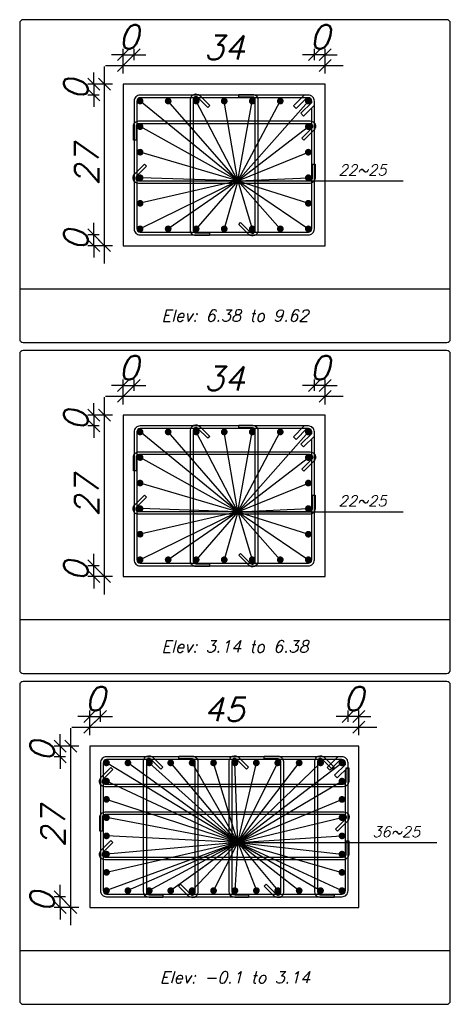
# Model space of a CAD drawing. Header units: inches. Extents: x 826 to 1034, y 702 to 834.
# Tile 13 of 93: x 919.25 to 922.86, y 715.86 to 724.12. Entities that reach past the tile are written whole.
import ezdxf
from ezdxf.enums import TextEntityAlignment as Align

# ---------------------------------------------------------------- set-up
doc = ezdxf.new("R2010")
doc.units = ezdxf.units.IN
doc.header["$MEASUREMENT"] = 0
doc.layers.add('SAZE_DRAWINGS', color=7, linetype='Continuous')
doc.styles.add('SAZE_STYLE', font='romansp.shx', dxfattribs={"oblique": 15})
doc.styles.add('SAZE_STYLE1', font='romant.shx', dxfattribs={"oblique": 15})
doc.dimstyles.new('SAZE_DIM_STYLE', dxfattribs={"dimtxt": 0.2, "dimasz": 0.2, "dimexe": 0.1, "dimexo": 0.05, "dimgap": 0.05, "dimtad": 0, "dimzin": 0, "dimdsep": 46, "dimtxsty": 'SAZE_STYLE', "dimcen": 0.09, "dimclrd": 2, "dimclre": 2, "dimclrt": 3, "dimadec": 0, "dimazin": 0, "dimtfac": 1, "dimtdec": 4, "dimtix": 1, "dimtmove": 1, "dimatfit": 3, "dimfxl": 1, "dimtolj": 1, "dimtzin": 0, "dimarcsym": 0})

# ---------------------------------------------------------------- blocks, each defined once
blk = doc.blocks.new('_Oblique')
at = {"color": 0, "linetype": 'ByBlock', "lineweight": -2}
blk.add_line((-0.5, -0.5), (0.5, 0.5), dxfattribs=at)
blk = doc.blocks.new('*D3659')
at = {"layer": 'Defpoints', "color": 0, "transparency": 16777216}
for p in [(919.9252, 718.2724), (919.8349, 718.2272), (919.9252, 718.2272)]:
    blk.add_point(p, dxfattribs=at)
at = {"layer": 'SAZE_DRAWINGS', "color": 2, "lineweight": -2, "transparency": 16777216}
for p, q in [((919.8349, 718.2724), (919.7349, 718.2724)), ((919.8349, 718.2272), (919.8349, 718.3224)), ((919.8349, 718.2724), (919.9252, 718.2724)), ((919.9252, 718.2272), (919.9252, 718.3224)), ((919.9252, 718.2724), (920.0252, 718.2724))]:
    blk.add_line(p, q, dxfattribs=at)
at = {"layer": 'SAZE_DRAWINGS', "color": 2, "lineweight": -2, "transparency": 16777216, "xscale": 0.1, "yscale": 0.1, "zscale": 0.1}
blk.add_blockref('_Oblique', (919.8349, 718.2724), dxfattribs=at)
at = {"layer": 'SAZE_DRAWINGS', "color": 2, "lineweight": -2, "transparency": 16777216, "xscale": 0.1, "yscale": 0.1, "zscale": 0.1, "rotation": 180}
blk.add_blockref('_Oblique', (919.9252, 718.2724), dxfattribs=at)
at = {"layer": 'SAZE_DRAWINGS', "color": 3, "transparency": 16777216, "insert": (919.8801, 718.4224), "char_height": 0.2, "attachment_point": 5, "style": 'SAZE_STYLE'}
blk.add_mtext('\\A1;0', dxfattribs=at)
blk = doc.blocks.new('*D3660')
at = {"layer": 'Defpoints', "color": 0, "transparency": 16777216}
for p in [(922.0932, 718.1821), (919.8349, 718.1143), (922.0932, 718.1143)]:
    blk.add_point(p, dxfattribs=at)
at = {"layer": 'SAZE_DRAWINGS', "color": 2, "lineweight": -2, "transparency": 16777216}
for p, q in [((919.6849, 718.1821), (922.2432, 718.1821)), ((919.8349, 718.1143), (919.8349, 718.2321)), ((922.0932, 718.1143), (922.0932, 718.2321))]:
    blk.add_line(p, q, dxfattribs=at)
at = {"layer": 'SAZE_DRAWINGS', "color": 2, "lineweight": -2, "transparency": 16777216, "xscale": 0.1, "yscale": 0.1, "zscale": 0.1, "rotation": 180}
blk.add_blockref('_Oblique', (919.8349, 718.1821), dxfattribs=at)
at = {"layer": 'SAZE_DRAWINGS', "color": 2, "lineweight": -2, "transparency": 16777216, "xscale": 0.1, "yscale": 0.1, "zscale": 0.1}
blk.add_blockref('_Oblique', (922.0932, 718.1821), dxfattribs=at)
at = {"layer": 'SAZE_DRAWINGS', "color": 3, "transparency": 16777216, "insert": (920.964, 718.3321), "char_height": 0.2, "attachment_point": 5, "style": 'SAZE_STYLE'}
blk.add_mtext('\\A1;45', dxfattribs=at)
blk = doc.blocks.new('*D3661')
at = {"layer": 'Defpoints', "color": 0, "transparency": 16777216}
for p in [(922.0029, 718.2724), (922.0029, 718.2272), (922.0932, 718.2272)]:
    blk.add_point(p, dxfattribs=at)
at = {"layer": 'SAZE_DRAWINGS', "color": 2, "lineweight": -2, "transparency": 16777216}
for p, q in [((922.0029, 718.2724), (921.9029, 718.2724)), ((922.0029, 718.2272), (922.0029, 718.3224)), ((922.0932, 718.2724), (922.0029, 718.2724)), ((922.0932, 718.2272), (922.0932, 718.3224)), ((922.0932, 718.2724), (922.1932, 718.2724))]:
    blk.add_line(p, q, dxfattribs=at)
at = {"layer": 'SAZE_DRAWINGS', "color": 2, "lineweight": -2, "transparency": 16777216, "xscale": 0.1, "yscale": 0.1, "zscale": 0.1}
blk.add_blockref('_Oblique', (922.0029, 718.2724), dxfattribs=at)
at = {"layer": 'SAZE_DRAWINGS', "color": 2, "lineweight": -2, "transparency": 16777216, "xscale": 0.1, "yscale": 0.1, "zscale": 0.1, "rotation": 180}
blk.add_blockref('_Oblique', (922.0932, 718.2724), dxfattribs=at)
at = {"layer": 'SAZE_DRAWINGS', "color": 3, "transparency": 16777216, "insert": (922.048, 718.4224), "char_height": 0.2, "attachment_point": 5, "style": 'SAZE_STYLE'}
blk.add_mtext('\\A1;0', dxfattribs=at)
blk = doc.blocks.new('*D3662')
at = {"layer": 'Defpoints', "color": 0, "transparency": 16777216}
for p in [(919.5865, 716.7593), (919.6316, 716.7593), (919.6316, 716.669)]:
    blk.add_point(p, dxfattribs=at)
at = {"layer": 'SAZE_DRAWINGS', "color": 2, "lineweight": -2, "transparency": 16777216}
for p, q in [((919.5865, 716.7593), (919.5865, 716.8593)), ((919.6316, 716.7593), (919.5365, 716.7593)), ((919.5865, 716.669), (919.5865, 716.7593)), ((919.6316, 716.669), (919.5365, 716.669)), ((919.5865, 716.669), (919.5865, 716.569))]:
    blk.add_line(p, q, dxfattribs=at)
at = {"layer": 'SAZE_DRAWINGS', "color": 2, "lineweight": -2, "transparency": 16777216, "xscale": 0.1, "yscale": 0.1, "zscale": 0.1}
for p, rotation in [((919.5865, 716.7593), 270), ((919.5865, 716.669), 90)]:
    blk.add_blockref('_Oblique', p, dxfattribs=dict(at, rotation=rotation))
at = {"layer": 'SAZE_DRAWINGS', "color": 3, "transparency": 16777216, "insert": (919.4365, 716.7142), "char_height": 0.2, "attachment_point": 5, "rotation": 90, "style": 'SAZE_STYLE'}
blk.add_mtext('\\A1;0', dxfattribs=at)
blk = doc.blocks.new('*D3663')
at = {"layer": 'Defpoints', "color": 0, "transparency": 16777216}
for p in [(919.6768, 718.024), (919.7446, 718.024), (919.7446, 716.669)]:
    blk.add_point(p, dxfattribs=at)
at = {"layer": 'SAZE_DRAWINGS', "color": 2, "lineweight": -2, "transparency": 16777216}
for p, q in [((919.6768, 716.519), (919.6768, 718.174)), ((919.7446, 718.024), (919.6268, 718.024)), ((919.7446, 716.669), (919.6268, 716.669))]:
    blk.add_line(p, q, dxfattribs=at)
at = {"layer": 'SAZE_DRAWINGS', "color": 2, "lineweight": -2, "transparency": 16777216, "xscale": 0.1, "yscale": 0.1, "zscale": 0.1}
for p, rotation in [((919.6768, 718.024), 90), ((919.6768, 716.669), 270)]:
    blk.add_blockref('_Oblique', p, dxfattribs=dict(at, rotation=rotation))
at = {"layer": 'SAZE_DRAWINGS', "color": 3, "transparency": 16777216, "insert": (919.5268, 717.3465), "char_height": 0.2, "attachment_point": 5, "rotation": 90, "style": 'SAZE_STYLE'}
blk.add_mtext('\\A1;27', dxfattribs=at)
blk = doc.blocks.new('*D3664')
at = {"layer": 'Defpoints', "color": 0, "transparency": 16777216}
for p in [(919.6316, 718.024), (919.5865, 717.9337), (919.6316, 717.9337)]:
    blk.add_point(p, dxfattribs=at)
at = {"layer": 'SAZE_DRAWINGS', "color": 2, "lineweight": -2, "transparency": 16777216}
for p, q in [((919.5865, 718.024), (919.5865, 718.124)), ((919.6316, 718.024), (919.5365, 718.024)), ((919.5865, 718.024), (919.5865, 717.9337)), ((919.6316, 717.9337), (919.5365, 717.9337)), ((919.5865, 717.9337), (919.5865, 717.8337))]:
    blk.add_line(p, q, dxfattribs=at)
at = {"layer": 'SAZE_DRAWINGS', "color": 2, "lineweight": -2, "transparency": 16777216, "xscale": 0.1, "yscale": 0.1, "zscale": 0.1}
for p, rotation in [((919.5865, 718.024), 270), ((919.5865, 717.9337), 90)]:
    blk.add_blockref('_Oblique', p, dxfattribs=dict(at, rotation=rotation))
at = {"layer": 'SAZE_DRAWINGS', "color": 3, "transparency": 16777216, "insert": (919.4365, 717.9788), "char_height": 0.2, "attachment_point": 5, "rotation": 90, "style": 'SAZE_STYLE'}
blk.add_mtext('\\A1;0', dxfattribs=at)
blk = doc.blocks.new('*D3665')
at = {"layer": 'Defpoints', "color": 0, "transparency": 16777216}
for p in [(920.1172, 721.0049), (920.2075, 721.0501), (920.2075, 721.0049)]:
    blk.add_point(p, dxfattribs=at)
at = {"layer": 'SAZE_DRAWINGS', "color": 2, "lineweight": -2, "transparency": 16777216}
for p, q in [((920.1172, 721.0049), (920.1172, 721.1001)), ((920.2075, 721.0049), (920.2075, 721.1001)), ((920.1172, 721.0501), (920.0172, 721.0501)), ((920.1172, 721.0501), (920.2075, 721.0501)), ((920.2075, 721.0501), (920.3075, 721.0501))]:
    blk.add_line(p, q, dxfattribs=at)
at = {"layer": 'SAZE_DRAWINGS', "color": 2, "lineweight": -2, "transparency": 16777216, "xscale": 0.1, "yscale": 0.1, "zscale": 0.1}
blk.add_blockref('_Oblique', (920.1172, 721.0501), dxfattribs=at)
at = {"layer": 'SAZE_DRAWINGS', "color": 2, "lineweight": -2, "transparency": 16777216, "xscale": 0.1, "yscale": 0.1, "zscale": 0.1, "rotation": 180}
blk.add_blockref('_Oblique', (920.2075, 721.0501), dxfattribs=at)
at = {"layer": 'SAZE_DRAWINGS', "color": 3, "transparency": 16777216, "insert": (920.1623, 721.2001), "char_height": 0.2, "attachment_point": 5, "style": 'SAZE_STYLE'}
blk.add_mtext('\\A1;0', dxfattribs=at)
blk = doc.blocks.new('*D3666')
at = {"layer": 'Defpoints', "color": 0, "transparency": 16777216}
for p in [(921.8109, 720.9598), (920.1172, 720.892), (921.8109, 720.892)]:
    blk.add_point(p, dxfattribs=at)
at = {"layer": 'SAZE_DRAWINGS', "color": 2, "lineweight": -2, "transparency": 16777216}
for p, q in [((920.1172, 720.892), (920.1172, 721.0098)), ((921.8109, 720.892), (921.8109, 721.0098)), ((919.9672, 720.9598), (921.9609, 720.9598))]:
    blk.add_line(p, q, dxfattribs=at)
at = {"layer": 'SAZE_DRAWINGS', "color": 2, "lineweight": -2, "transparency": 16777216, "xscale": 0.1, "yscale": 0.1, "zscale": 0.1, "rotation": 180}
blk.add_blockref('_Oblique', (920.1172, 720.9598), dxfattribs=at)
at = {"layer": 'SAZE_DRAWINGS', "color": 2, "lineweight": -2, "transparency": 16777216, "xscale": 0.1, "yscale": 0.1, "zscale": 0.1}
blk.add_blockref('_Oblique', (921.8109, 720.9598), dxfattribs=at)
at = {"layer": 'SAZE_DRAWINGS', "color": 3, "transparency": 16777216, "insert": (920.964, 721.1098), "char_height": 0.2, "attachment_point": 5, "style": 'SAZE_STYLE'}
blk.add_mtext('\\A1;34', dxfattribs=at)
blk = doc.blocks.new('*D3667')
at = {"layer": 'Defpoints', "color": 0, "transparency": 16777216}
for p in [(921.7206, 721.0501), (921.7206, 721.0049), (921.8109, 721.0049)]:
    blk.add_point(p, dxfattribs=at)
at = {"layer": 'SAZE_DRAWINGS', "color": 2, "lineweight": -2, "transparency": 16777216}
for p, q in [((921.7206, 721.0049), (921.7206, 721.1001)), ((921.8109, 721.0049), (921.8109, 721.1001)), ((921.7206, 721.0501), (921.6206, 721.0501)), ((921.8109, 721.0501), (921.7206, 721.0501)), ((921.8109, 721.0501), (921.9109, 721.0501))]:
    blk.add_line(p, q, dxfattribs=at)
at = {"layer": 'SAZE_DRAWINGS', "color": 2, "lineweight": -2, "transparency": 16777216, "xscale": 0.1, "yscale": 0.1, "zscale": 0.1}
blk.add_blockref('_Oblique', (921.7206, 721.0501), dxfattribs=at)
at = {"layer": 'SAZE_DRAWINGS', "color": 2, "lineweight": -2, "transparency": 16777216, "xscale": 0.1, "yscale": 0.1, "zscale": 0.1, "rotation": 180}
blk.add_blockref('_Oblique', (921.8109, 721.0501), dxfattribs=at)
at = {"layer": 'SAZE_DRAWINGS', "color": 3, "transparency": 16777216, "insert": (921.7657, 721.2001), "char_height": 0.2, "attachment_point": 5, "style": 'SAZE_STYLE'}
blk.add_mtext('\\A1;0', dxfattribs=at)
blk = doc.blocks.new('*D3668')
at = {"layer": 'Defpoints', "color": 0, "transparency": 16777216}
for p in [(919.8688, 719.5371), (919.9139, 719.5371), (919.9139, 719.4467)]:
    blk.add_point(p, dxfattribs=at)
at = {"layer": 'SAZE_DRAWINGS', "color": 2, "lineweight": -2, "transparency": 16777216}
for p, q in [((919.8688, 719.5371), (919.8688, 719.6371)), ((919.9139, 719.5371), (919.8188, 719.5371)), ((919.8688, 719.4467), (919.8688, 719.5371)), ((919.9139, 719.4467), (919.8188, 719.4467)), ((919.8688, 719.4467), (919.8688, 719.3467))]:
    blk.add_line(p, q, dxfattribs=at)
at = {"layer": 'SAZE_DRAWINGS', "color": 2, "lineweight": -2, "transparency": 16777216, "xscale": 0.1, "yscale": 0.1, "zscale": 0.1}
for p, rotation in [((919.8688, 719.5371), 270), ((919.8688, 719.4467), 90)]:
    blk.add_blockref('_Oblique', p, dxfattribs=dict(at, rotation=rotation))
at = {"layer": 'SAZE_DRAWINGS', "color": 3, "transparency": 16777216, "insert": (919.7188, 719.4919), "char_height": 0.2, "attachment_point": 5, "rotation": 90, "style": 'SAZE_STYLE'}
blk.add_mtext('\\A1;0', dxfattribs=at)
blk = doc.blocks.new('*D3669')
at = {"layer": 'Defpoints', "color": 0, "transparency": 16777216}
for p in [(919.9591, 720.8017), (920.0269, 720.8017), (920.0269, 719.4467)]:
    blk.add_point(p, dxfattribs=at)
at = {"layer": 'SAZE_DRAWINGS', "color": 2, "lineweight": -2, "transparency": 16777216}
for p, q in [((919.9591, 719.2967), (919.9591, 720.9517)), ((920.0269, 720.8017), (919.9091, 720.8017)), ((920.0269, 719.4467), (919.9091, 719.4467))]:
    blk.add_line(p, q, dxfattribs=at)
at = {"layer": 'SAZE_DRAWINGS', "color": 2, "lineweight": -2, "transparency": 16777216, "xscale": 0.1, "yscale": 0.1, "zscale": 0.1}
for p, rotation in [((919.9591, 720.8017), 90), ((919.9591, 719.4467), 270)]:
    blk.add_blockref('_Oblique', p, dxfattribs=dict(at, rotation=rotation))
at = {"layer": 'SAZE_DRAWINGS', "color": 3, "transparency": 16777216, "insert": (919.8091, 720.1242), "char_height": 0.2, "attachment_point": 5, "rotation": 90, "style": 'SAZE_STYLE'}
blk.add_mtext('\\A1;27', dxfattribs=at)
blk = doc.blocks.new('*D3670')
at = {"layer": 'Defpoints', "color": 0, "transparency": 16777216}
for p in [(919.9139, 720.8017), (919.8688, 720.7114), (919.9139, 720.7114)]:
    blk.add_point(p, dxfattribs=at)
at = {"layer": 'SAZE_DRAWINGS', "color": 2, "lineweight": -2, "transparency": 16777216}
for p, q in [((919.8688, 720.8017), (919.8688, 720.9017)), ((919.9139, 720.8017), (919.8188, 720.8017)), ((919.8688, 720.8017), (919.8688, 720.7114)), ((919.9139, 720.7114), (919.8188, 720.7114)), ((919.8688, 720.7114), (919.8688, 720.6114))]:
    blk.add_line(p, q, dxfattribs=at)
at = {"layer": 'SAZE_DRAWINGS', "color": 2, "lineweight": -2, "transparency": 16777216, "xscale": 0.1, "yscale": 0.1, "zscale": 0.1}
for p, rotation in [((919.8688, 720.8017), 270), ((919.8688, 720.7114), 90)]:
    blk.add_blockref('_Oblique', p, dxfattribs=dict(at, rotation=rotation))
at = {"layer": 'SAZE_DRAWINGS', "color": 3, "transparency": 16777216, "insert": (919.7188, 720.7565), "char_height": 0.2, "attachment_point": 5, "rotation": 90, "style": 'SAZE_STYLE'}
blk.add_mtext('\\A1;0', dxfattribs=at)
blk = doc.blocks.new('*D3671')
at = {"layer": 'Defpoints', "color": 0, "transparency": 16777216}
for p in [(920.2075, 723.8278), (920.1172, 723.7827), (920.2075, 723.7827)]:
    blk.add_point(p, dxfattribs=at)
at = {"layer": 'SAZE_DRAWINGS', "color": 2, "lineweight": -2, "transparency": 16777216}
for p, q in [((920.1172, 723.8278), (920.0172, 723.8278)), ((920.1172, 723.7827), (920.1172, 723.8778)), ((920.1172, 723.8278), (920.2075, 723.8278)), ((920.2075, 723.7827), (920.2075, 723.8778)), ((920.2075, 723.8278), (920.3075, 723.8278))]:
    blk.add_line(p, q, dxfattribs=at)
at = {"layer": 'SAZE_DRAWINGS', "color": 2, "lineweight": -2, "transparency": 16777216, "xscale": 0.1, "yscale": 0.1, "zscale": 0.1}
blk.add_blockref('_Oblique', (920.1172, 723.8278), dxfattribs=at)
at = {"layer": 'SAZE_DRAWINGS', "color": 2, "lineweight": -2, "transparency": 16777216, "xscale": 0.1, "yscale": 0.1, "zscale": 0.1, "rotation": 180}
blk.add_blockref('_Oblique', (920.2075, 723.8278), dxfattribs=at)
at = {"layer": 'SAZE_DRAWINGS', "color": 3, "transparency": 16777216, "insert": (920.1623, 723.9778), "char_height": 0.2, "attachment_point": 5, "style": 'SAZE_STYLE'}
blk.add_mtext('\\A1;0', dxfattribs=at)
blk = doc.blocks.new('*D3672')
at = {"layer": 'Defpoints', "color": 0, "transparency": 16777216}
for p in [(921.8109, 723.7375), (920.1172, 723.6697), (921.8109, 723.6697)]:
    blk.add_point(p, dxfattribs=at)
at = {"layer": 'SAZE_DRAWINGS', "color": 2, "lineweight": -2, "transparency": 16777216}
for p, q in [((919.9672, 723.7375), (921.9609, 723.7375)), ((920.1172, 723.6697), (920.1172, 723.7875)), ((921.8109, 723.6697), (921.8109, 723.7875))]:
    blk.add_line(p, q, dxfattribs=at)
at = {"layer": 'SAZE_DRAWINGS', "color": 2, "lineweight": -2, "transparency": 16777216, "xscale": 0.1, "yscale": 0.1, "zscale": 0.1, "rotation": 180}
blk.add_blockref('_Oblique', (920.1172, 723.7375), dxfattribs=at)
at = {"layer": 'SAZE_DRAWINGS', "color": 2, "lineweight": -2, "transparency": 16777216, "xscale": 0.1, "yscale": 0.1, "zscale": 0.1}
blk.add_blockref('_Oblique', (921.8109, 723.7375), dxfattribs=at)
at = {"layer": 'SAZE_DRAWINGS', "color": 3, "transparency": 16777216, "insert": (920.964, 723.8875), "char_height": 0.2, "attachment_point": 5, "style": 'SAZE_STYLE'}
blk.add_mtext('\\A1;34', dxfattribs=at)
blk = doc.blocks.new('*D3673')
at = {"layer": 'Defpoints', "color": 0, "transparency": 16777216}
for p in [(921.7206, 723.8278), (921.7206, 723.7827), (921.8109, 723.7827)]:
    blk.add_point(p, dxfattribs=at)
at = {"layer": 'SAZE_DRAWINGS', "color": 2, "lineweight": -2, "transparency": 16777216}
for p, q in [((921.7206, 723.8278), (921.6206, 723.8278)), ((921.7206, 723.7827), (921.7206, 723.8778)), ((921.8109, 723.8278), (921.7206, 723.8278)), ((921.8109, 723.7827), (921.8109, 723.8778)), ((921.8109, 723.8278), (921.9109, 723.8278))]:
    blk.add_line(p, q, dxfattribs=at)
at = {"layer": 'SAZE_DRAWINGS', "color": 2, "lineweight": -2, "transparency": 16777216, "xscale": 0.1, "yscale": 0.1, "zscale": 0.1}
blk.add_blockref('_Oblique', (921.7206, 723.8278), dxfattribs=at)
at = {"layer": 'SAZE_DRAWINGS', "color": 2, "lineweight": -2, "transparency": 16777216, "xscale": 0.1, "yscale": 0.1, "zscale": 0.1, "rotation": 180}
blk.add_blockref('_Oblique', (921.8109, 723.8278), dxfattribs=at)
at = {"layer": 'SAZE_DRAWINGS', "color": 3, "transparency": 16777216, "insert": (921.7657, 723.9778), "char_height": 0.2, "attachment_point": 5, "style": 'SAZE_STYLE'}
blk.add_mtext('\\A1;0', dxfattribs=at)
blk = doc.blocks.new('*D3674')
at = {"layer": 'Defpoints', "color": 0, "transparency": 16777216}
for p in [(919.8688, 722.3148), (919.9139, 722.3148), (919.9139, 722.2244)]:
    blk.add_point(p, dxfattribs=at)
at = {"layer": 'SAZE_DRAWINGS', "color": 2, "lineweight": -2, "transparency": 16777216}
for p, q in [((919.8688, 722.3148), (919.8688, 722.4148)), ((919.9139, 722.3148), (919.8188, 722.3148)), ((919.8688, 722.2244), (919.8688, 722.3148)), ((919.9139, 722.2244), (919.8188, 722.2244)), ((919.8688, 722.2244), (919.8688, 722.1244))]:
    blk.add_line(p, q, dxfattribs=at)
at = {"layer": 'SAZE_DRAWINGS', "color": 2, "lineweight": -2, "transparency": 16777216, "xscale": 0.1, "yscale": 0.1, "zscale": 0.1}
for p, rotation in [((919.8688, 722.3148), 270), ((919.8688, 722.2244), 90)]:
    blk.add_blockref('_Oblique', p, dxfattribs=dict(at, rotation=rotation))
at = {"layer": 'SAZE_DRAWINGS', "color": 3, "transparency": 16777216, "insert": (919.7188, 722.2696), "char_height": 0.2, "attachment_point": 5, "rotation": 90, "style": 'SAZE_STYLE'}
blk.add_mtext('\\A1;0', dxfattribs=at)
blk = doc.blocks.new('*D3675')
at = {"layer": 'Defpoints', "color": 0, "transparency": 16777216}
for p in [(919.9591, 723.5794), (920.0269, 723.5794), (920.0269, 722.2244)]:
    blk.add_point(p, dxfattribs=at)
at = {"layer": 'SAZE_DRAWINGS', "color": 2, "lineweight": -2, "transparency": 16777216}
for p, q in [((919.9591, 722.0744), (919.9591, 723.7294)), ((920.0269, 723.5794), (919.9091, 723.5794)), ((920.0269, 722.2244), (919.9091, 722.2244))]:
    blk.add_line(p, q, dxfattribs=at)
at = {"layer": 'SAZE_DRAWINGS', "color": 2, "lineweight": -2, "transparency": 16777216, "xscale": 0.1, "yscale": 0.1, "zscale": 0.1}
for p, rotation in [((919.9591, 723.5794), 90), ((919.9591, 722.2244), 270)]:
    blk.add_blockref('_Oblique', p, dxfattribs=dict(at, rotation=rotation))
at = {"layer": 'SAZE_DRAWINGS', "color": 3, "transparency": 16777216, "insert": (919.8091, 722.9019), "char_height": 0.2, "attachment_point": 5, "rotation": 90, "style": 'SAZE_STYLE'}
blk.add_mtext('\\A1;27', dxfattribs=at)
blk = doc.blocks.new('*D3676')
at = {"layer": 'Defpoints', "color": 0, "transparency": 16777216}
for p in [(919.9139, 723.5794), (919.8688, 723.4891), (919.9139, 723.4891)]:
    blk.add_point(p, dxfattribs=at)
at = {"layer": 'SAZE_DRAWINGS', "color": 2, "lineweight": -2, "transparency": 16777216}
for p, q in [((919.8688, 723.5794), (919.8688, 723.6794)), ((919.9139, 723.5794), (919.8188, 723.5794)), ((919.8688, 723.5794), (919.8688, 723.4891)), ((919.9139, 723.4891), (919.8188, 723.4891)), ((919.8688, 723.4891), (919.8688, 723.3891))]:
    blk.add_line(p, q, dxfattribs=at)
at = {"layer": 'SAZE_DRAWINGS', "color": 2, "lineweight": -2, "transparency": 16777216, "xscale": 0.1, "yscale": 0.1, "zscale": 0.1}
for p, rotation in [((919.8688, 723.5794), 270), ((919.8688, 723.4891), 90)]:
    blk.add_blockref('_Oblique', p, dxfattribs=dict(at, rotation=rotation))
at = {"layer": 'SAZE_DRAWINGS', "color": 3, "transparency": 16777216, "insert": (919.7188, 723.5342), "char_height": 0.2, "attachment_point": 5, "rotation": 90, "style": 'SAZE_STYLE'}
blk.add_mtext('\\A1;0', dxfattribs=at)

msp = doc.modelspace()

# ---------------------------------------------------------------- linework, layer by layer
at = {"layer": 'SAZE_DRAWINGS', "color": 2}
for p, q in [((921.077, 722.7692), (920.2583, 723.4383)), ((921.077, 722.7692), (920.4936, 723.4383)), ((921.077, 722.7692), (920.7288, 723.4383)), ((921.077, 722.7692), (920.964, 723.4383)), ((921.077, 722.7692), (921.1993, 723.4383)), ((921.077, 722.7692), (921.4345, 723.4383)), ((921.077, 722.7692), (921.6698, 723.4383)), ((921.077, 722.7692), (920.2583, 723.2237)), ((921.077, 722.7692), (921.6698, 723.2237)), ((921.077, 722.7692), (920.2583, 723.0092)), ((921.077, 722.7692), (921.6698, 723.0092)), ((921.077, 722.7692), (920.2583, 722.7946)), ((921.077, 722.7692), (920.2583, 722.3656)), ((921.077, 722.7692), (920.2583, 722.5801)), ((921.077, 722.7692), (920.4936, 722.3656)), ((921.077, 722.7692), (920.7288, 722.3656)), ((921.077, 722.7692), (920.964, 722.3656)), ((921.077, 722.7692), (921.6698, 722.7946)), ((921.077, 722.7692), (922.4658, 722.7692)), ((921.077, 722.7692), (921.1993, 722.3656)), ((921.077, 722.7692), (921.4345, 722.3656)), ((921.077, 722.7692), (921.6698, 722.3656)), ((921.077, 722.7692), (921.6698, 722.5801)), ((921.077, 719.9915), (920.2583, 720.6606)), ((921.077, 719.9915), (920.4936, 720.6606)), ((921.077, 719.9915), (920.7288, 720.6606)), ((921.077, 719.9915), (920.964, 720.6606)), ((921.077, 719.9915), (921.1993, 720.6606)), ((921.077, 719.9915), (921.4345, 720.6606)), ((921.077, 719.9915), (921.6698, 720.6606)), ((921.077, 719.9915), (920.2583, 720.446)), ((921.077, 719.9915), (921.6698, 720.446)), ((921.077, 719.9915), (920.2583, 720.2315)), ((921.077, 719.9915), (921.6698, 720.2315)), ((921.077, 719.9915), (920.2583, 720.0169)), ((921.077, 719.9915), (921.6698, 720.0169)), ((921.077, 719.9915), (920.2583, 719.5879)), ((921.077, 719.9915), (920.2583, 719.8024)), ((921.077, 719.9915), (920.4936, 719.5879)), ((921.077, 719.9915), (920.7288, 719.5879)), ((921.077, 719.9915), (920.964, 719.5879)), ((921.077, 719.9915), (922.4658, 719.9915)), ((921.077, 719.9915), (921.1993, 719.5879)), ((921.077, 719.9915), (921.4345, 719.5879)), ((921.077, 719.9915), (921.6698, 719.5879)), ((921.077, 719.9915), (921.6698, 719.8024)), ((921.077, 717.2138), (919.976, 717.8828)), ((921.077, 717.2138), (920.1557, 717.8828)), ((921.077, 717.2138), (920.3353, 717.8828)), ((921.077, 717.2138), (920.515, 717.8828)), ((921.077, 717.2138), (920.6946, 717.8828)), ((921.077, 717.2138), (920.8742, 717.8828)), ((921.077, 717.2138), (921.0539, 717.8828)), ((921.077, 717.2138), (921.2335, 717.8828)), ((921.077, 717.2138), (921.4131, 717.8828)), ((921.077, 717.2138), (921.5928, 717.8828)), ((921.077, 717.2138), (921.7724, 717.8828)), ((921.077, 717.2138), (921.9521, 717.8828)), ((921.077, 717.2138), (919.976, 717.7296)), ((921.077, 717.2138), (921.9521, 717.7296)), ((921.077, 717.2138), (919.976, 717.5764)), ((921.077, 717.2138), (921.9521, 717.5764)), ((921.077, 717.2138), (919.976, 717.4231)), ((921.077, 717.2138), (921.9521, 717.4231)), ((921.077, 717.2138), (919.976, 717.2699)), ((921.077, 717.2138), (921.9521, 717.2699)), ((921.077, 717.2138), (919.976, 716.8102)), ((921.077, 717.2138), (919.976, 716.9634)), ((921.077, 717.2138), (919.976, 717.1166)), ((921.077, 717.2138), (920.1557, 716.8102)), ((921.077, 717.2138), (920.3353, 716.8102)), ((921.077, 717.2138), (920.515, 716.8102)), ((921.077, 717.2138), (920.6946, 716.8102)), ((921.077, 717.2138), (920.8742, 716.8102)), ((921.077, 717.2138), (921.0539, 716.8102)), ((921.077, 717.2138), (922.7481, 717.2138)), ((921.077, 717.2138), (921.2335, 716.8102)), ((921.077, 717.2138), (921.4131, 716.8102)), ((921.077, 717.2138), (921.5928, 716.8102)), ((921.077, 717.2138), (921.7724, 716.8102)), ((921.077, 717.2138), (921.9521, 716.8102)), ((921.077, 717.2138), (921.9521, 716.9634)), ((921.077, 717.2138), (921.9521, 717.1166))]:
    msp.add_line(p, q, dxfattribs=at)
at = {"layer": 'SAZE_DRAWINGS', "color": 8}
for p, q in [((919.2477, 721.8631), (922.861, 721.8631)), ((919.2477, 719.0854), (922.861, 719.0854)), ((919.2477, 716.3077), (922.861, 716.3077))]:
    msp.add_line(p, q, dxfattribs=at)
for points in [[(919.276, 721.4114), (922.8328, 721.4114, 0.414214), (922.861, 721.4397), (922.861, 724.0932, 0.414214), (922.8328, 724.1214), (919.276, 724.1214, 0.414214), (919.2477, 724.0932), (919.2477, 721.4397, 0.414214)], [(919.276, 718.6337), (922.8328, 718.6337, 0.414214), (922.861, 718.662), (922.861, 721.3155, 0.414214), (922.8328, 721.3437), (919.276, 721.3437, 0.414214), (919.2477, 721.3155), (919.2477, 718.662, 0.414214)], [(919.276, 715.856), (922.8328, 715.856, 0.414214), (922.861, 715.8843), (922.861, 718.5378, 0.414214), (922.8328, 718.566), (919.276, 718.566, 0.414214), (919.2477, 718.5378), (919.2477, 715.8843, 0.414214)]]:
    msp.add_lwpolyline(points, format="xyb", close=True, dxfattribs=at)
at = {"layer": 'SAZE_DRAWINGS', "color": 3}
for points in [[(920.1172, 722.2244), (921.8109, 722.2244), (921.8109, 723.5794), (920.1172, 723.5794)], [(920.1172, 719.4467), (921.8109, 719.4467), (921.8109, 720.8017), (920.1172, 720.8017)], [(919.8349, 716.669), (922.0932, 716.669), (922.0932, 718.024), (919.8349, 718.024)]]:
    msp.add_lwpolyline(points, close=True, dxfattribs=at)
at = {"layer": 'SAZE_DRAWINGS', "color": 4}
for points in [[(920.2583, 722.3148), (921.6698, 722.3148, 0.414214), (921.7206, 722.3656), (921.7206, 723.4383, 0.414214), (921.6698, 723.4891), (920.2583, 723.4891, 0.414214), (920.2075, 723.4383), (920.2075, 722.3656, 0.414214)], [(920.8417, 722.3091), (920.7265, 722.3091, -0.414214), (920.6814, 722.3543), (920.6814, 723.4528, -0.668112), (920.7585, 723.4847), (920.8422, 723.401), (920.8262, 723.385), (920.7425, 723.4687, 0.668112), (920.704, 723.4528), (920.704, 722.3543, 0.414214), (920.7265, 722.3317), (920.8417, 722.3317)], [(921.0864, 723.4947), (921.2016, 723.4947, -0.414214), (921.2467, 723.4495), (921.2467, 722.3511, -0.668112), (921.1696, 722.3191), (921.0859, 722.4028), (921.1019, 722.4188), (921.1856, 722.3351, 0.668112), (921.2241, 722.3511), (921.2241, 723.4495, 0.414214), (921.2016, 723.4721), (921.0864, 723.4721)], [(920.2019, 723.1108), (920.2019, 723.226, -0.414214), (920.247, 723.2711), (921.6842, 723.2711, -0.668245), (921.7162, 723.194), (921.6325, 723.1104), (921.6165, 723.1263), (921.7002, 723.21, 0.668245), (921.6842, 723.2485), (920.247, 723.2485, 0.414214), (920.2244, 723.226), (920.2244, 723.1108)], [(921.7262, 722.9075), (921.7262, 722.7924, -0.414214), (921.681, 722.7472), (920.2438, 722.7472, -0.668179), (920.2119, 722.8243), (920.2956, 722.908), (920.3116, 722.8921), (920.2279, 722.8083, 0.668179), (920.2438, 722.7698), (921.681, 722.7698, 0.414214), (921.7036, 722.7924), (921.7036, 722.9075)], [(920.2583, 719.5371), (921.6698, 719.5371, 0.414214), (921.7206, 719.5879), (921.7206, 720.6606, 0.414214), (921.6698, 720.7114), (920.2583, 720.7114, 0.414214), (920.2075, 720.6606), (920.2075, 719.5879, 0.414214)], [(920.8417, 719.5314), (920.7265, 719.5314, -0.414214), (920.6814, 719.5766), (920.6814, 720.675, -0.668112), (920.7585, 720.707), (920.8422, 720.6233), (920.8262, 720.6073), (920.7425, 720.691, 0.668112), (920.704, 720.675), (920.704, 719.5766, 0.414214), (920.7265, 719.554), (920.8417, 719.554)], [(921.0864, 720.717), (921.2016, 720.717, -0.414214), (921.2467, 720.6718), (921.2467, 719.5734, -0.668112), (921.1696, 719.5414), (921.0859, 719.6251), (921.1019, 719.6411), (921.1856, 719.5574, 0.668112), (921.2241, 719.5734), (921.2241, 720.6718, 0.414214), (921.2016, 720.6944), (921.0864, 720.6944)], [(920.2019, 720.3331), (920.2019, 720.4483, -0.414214), (920.247, 720.4934), (921.6842, 720.4934, -0.668245), (921.7162, 720.4163), (921.6325, 720.3326), (921.6165, 720.3486), (921.7002, 720.4323, 0.668245), (921.6842, 720.4708), (920.247, 720.4708, 0.414214), (920.2244, 720.4483), (920.2244, 720.3331)], [(921.7262, 720.1298), (921.7262, 720.0147, -0.414214), (921.681, 719.9695), (920.2438, 719.9695, -0.668179), (920.2119, 720.0466), (920.2956, 720.1303), (920.3116, 720.1143), (920.2279, 720.0306, 0.668179), (920.2438, 719.9921), (921.681, 719.9921, 0.414214), (921.7036, 720.0147), (921.7036, 720.1298)], [(919.976, 716.7593), (921.9521, 716.7593, 0.414214), (922.0029, 716.8102), (922.0029, 717.8828, 0.414214), (921.9521, 717.9337), (919.976, 717.9337, 0.414214), (919.9252, 717.8828), (919.9252, 716.8102, 0.414214)], [(920.4482, 716.7537), (920.3331, 716.7537, -0.414214), (920.2879, 716.7988), (920.2879, 717.8973, -0.668112), (920.365, 717.9293), (920.4487, 717.8456), (920.4327, 717.8296), (920.349, 717.9133, 0.668112), (920.3105, 717.8973), (920.3105, 716.7988, 0.414214), (920.3331, 716.7763), (920.4482, 716.7763)], [(920.5817, 717.9393), (920.6968, 717.9393, -0.414214), (920.742, 717.8941), (920.742, 716.7957, -0.668179), (920.6649, 716.7637), (920.5812, 716.8474), (920.5972, 716.8634), (920.6809, 716.7797, 0.668179), (920.7194, 716.7957), (920.7194, 717.8941, 0.414214), (920.6968, 717.9167), (920.5817, 717.9167)], [(921.1668, 716.7537), (921.0516, 716.7537, -0.414214), (921.0064, 716.7988), (921.0064, 717.8973, -0.668112), (921.0835, 717.9293), (921.1673, 717.8456), (921.1513, 717.8296), (921.0676, 717.9133, 0.668112), (921.029, 717.8973), (921.029, 716.7988, 0.414214), (921.0516, 716.7763), (921.1668, 716.7763)], [(921.3002, 717.9393), (921.4154, 717.9393, -0.414214), (921.4605, 717.8941), (921.4605, 716.7957, -0.668179), (921.3834, 716.7637), (921.2998, 716.8474), (921.3157, 716.8634), (921.3994, 716.7797, 0.668179), (921.438, 716.7957), (921.438, 717.8941, 0.414214), (921.4154, 717.9167), (921.3002, 717.9167)], [(921.8853, 716.7537), (921.7702, 716.7537, -0.414214), (921.725, 716.7988), (921.725, 717.8973, -0.668112), (921.8021, 717.9293), (921.8858, 717.8456), (921.8698, 717.8296), (921.7861, 717.9133, 0.668112), (921.7476, 717.8973), (921.7476, 716.7988, 0.414214), (921.7702, 716.7763), (921.8853, 716.7763)], [(922.0085, 717.8425), (922.0085, 717.7274, -0.414214), (921.9633, 717.6822), (919.9615, 717.6822, -0.668245), (919.9296, 717.7593), (920.0133, 717.843), (920.0293, 717.827), (919.9456, 717.7433, 0.668245), (919.9615, 717.7048), (921.9633, 717.7048, 0.414214), (921.9859, 717.7274), (921.9859, 717.8425)], [(919.9196, 717.3102), (919.9196, 717.4254, -0.414214), (919.9647, 717.4706), (921.9665, 717.4706, -0.668179), (921.9985, 717.3934), (921.9148, 717.3097), (921.8988, 717.3257), (921.9825, 717.4094, 0.668179), (921.9665, 717.448), (919.9647, 717.448, 0.414214), (919.9422, 717.4254), (919.9422, 717.3102)], [(922.0085, 717.2295), (922.0085, 717.1144, -0.414214), (921.9633, 717.0692), (919.9615, 717.0692, -0.668179), (919.9296, 717.1463), (920.0133, 717.23), (920.0293, 717.2141), (919.9456, 717.1303, 0.668179), (919.9615, 717.0918), (921.9633, 717.0918, 0.414214), (921.9859, 717.1144), (921.9859, 717.2295)]]:
    msp.add_lwpolyline(points, format="xyb", close=True, dxfattribs=at)
for points in [[(921.6573, 723.4665), (921.567, 723.3762), (921.5444, 723.3987), (921.6348, 723.4891)], [(921.698, 723.4258), (921.6077, 723.3355), (921.6302, 723.3129), (921.7206, 723.4033)], [(921.6573, 720.6888), (921.567, 720.5985), (921.5444, 720.621), (921.6348, 720.7114)], [(921.698, 720.6481), (921.6077, 720.5578), (921.6302, 720.5352), (921.7206, 720.6256)], [(921.9396, 717.9111), (921.8493, 717.8207), (921.8267, 717.8433), (921.917, 717.9337)], [(921.9803, 717.8704), (921.8899, 717.7801), (921.9125, 717.7575), (922.0029, 717.8478)]]:
    msp.add_lwpolyline(points, dxfattribs=at)
at = {"layer": 'SAZE_DRAWINGS', "color": 6, "const_width": 0.0282}
for points in [[(920.2442, 723.4383, 1), (920.2724, 723.4383, 1)], [(920.4795, 723.4383, 1), (920.5077, 723.4383, 1)], [(920.7147, 723.4383, 1), (920.7429, 723.4383, 1)], [(920.9499, 723.4383, 1), (920.9782, 723.4383, 1)], [(921.1852, 723.4383, 1), (921.2134, 723.4383, 1)], [(921.4204, 723.4383, 1), (921.4486, 723.4383, 1)], [(921.6556, 723.4383, 1), (921.6839, 723.4383, 1)], [(920.2442, 723.2237, 1), (920.2724, 723.2237, 1)], [(921.6556, 723.2237, 1), (921.6839, 723.2237, 1)], [(920.2442, 723.0092, 1), (920.2724, 723.0092, 1)], [(921.6556, 723.0092, 1), (921.6839, 723.0092, 1)], [(920.2442, 722.7946, 1), (920.2724, 722.7946, 1)], [(921.6556, 722.7946, 1), (921.6839, 722.7946, 1)], [(920.2442, 722.5801, 1), (920.2724, 722.5801, 1)], [(921.6556, 722.5801, 1), (921.6839, 722.5801, 1)], [(920.2442, 722.3656, 1), (920.2724, 722.3656, 1)], [(920.4795, 722.3656, 1), (920.5077, 722.3656, 1)], [(920.7147, 722.3656, 1), (920.7429, 722.3656, 1)], [(920.9499, 722.3656, 1), (920.9782, 722.3656, 1)], [(921.1852, 722.3656, 1), (921.2134, 722.3656, 1)], [(921.4204, 722.3656, 1), (921.4486, 722.3656, 1)], [(921.6556, 722.3656, 1), (921.6839, 722.3656, 1)], [(920.2442, 720.6606, 1), (920.2724, 720.6606, 1)], [(920.4795, 720.6606, 1), (920.5077, 720.6606, 1)], [(920.7147, 720.6606, 1), (920.7429, 720.6606, 1)], [(920.9499, 720.6606, 1), (920.9782, 720.6606, 1)], [(921.1852, 720.6606, 1), (921.2134, 720.6606, 1)], [(921.4204, 720.6606, 1), (921.4486, 720.6606, 1)], [(921.6556, 720.6606, 1), (921.6839, 720.6606, 1)], [(920.2442, 720.446, 1), (920.2724, 720.446, 1)], [(921.6556, 720.446, 1), (921.6839, 720.446, 1)], [(920.2442, 720.2315, 1), (920.2724, 720.2315, 1)], [(921.6556, 720.2315, 1), (921.6839, 720.2315, 1)], [(920.2442, 720.0169, 1), (920.2724, 720.0169, 1)], [(921.6556, 720.0169, 1), (921.6839, 720.0169, 1)], [(920.2442, 719.8024, 1), (920.2724, 719.8024, 1)], [(921.6556, 719.8024, 1), (921.6839, 719.8024, 1)], [(920.2442, 719.5879, 1), (920.2724, 719.5879, 1)], [(920.4795, 719.5879, 1), (920.5077, 719.5879, 1)], [(920.7147, 719.5879, 1), (920.7429, 719.5879, 1)], [(920.9499, 719.5879, 1), (920.9782, 719.5879, 1)], [(921.1852, 719.5879, 1), (921.2134, 719.5879, 1)], [(921.4204, 719.5879, 1), (921.4486, 719.5879, 1)], [(921.6556, 719.5879, 1), (921.6839, 719.5879, 1)], [(919.9619, 717.8828, 1), (919.9902, 717.8828, 1)], [(920.1416, 717.8828, 1), (920.1698, 717.8828, 1)], [(920.3212, 717.8828, 1), (920.3494, 717.8828, 1)], [(920.5008, 717.8828, 1), (920.5291, 717.8828, 1)], [(920.6805, 717.8828, 1), (920.7087, 717.8828, 1)], [(920.8601, 717.8828, 1), (920.8883, 717.8828, 1)], [(921.0397, 717.8828, 1), (921.068, 717.8828, 1)], [(921.2194, 717.8828, 1), (921.2476, 717.8828, 1)], [(921.399, 717.8828, 1), (921.4273, 717.8828, 1)], [(921.5787, 717.8828, 1), (921.6069, 717.8828, 1)], [(921.7583, 717.8828, 1), (921.7865, 717.8828, 1)], [(921.9379, 717.8828, 1), (921.9662, 717.8828, 1)], [(919.9619, 717.7296, 1), (919.9902, 717.7296, 1)], [(921.9379, 717.7296, 1), (921.9662, 717.7296, 1)], [(919.9619, 717.5764, 1), (919.9902, 717.5764, 1)], [(921.9379, 717.5764, 1), (921.9662, 717.5764, 1)], [(919.9619, 717.4231, 1), (919.9902, 717.4231, 1)], [(921.9379, 717.4231, 1), (921.9662, 717.4231, 1)], [(919.9619, 717.2699, 1), (919.9902, 717.2699, 1)], [(921.9379, 717.2699, 1), (921.9662, 717.2699, 1)], [(919.9619, 717.1166, 1), (919.9902, 717.1166, 1)], [(921.9379, 717.1166, 1), (921.9662, 717.1166, 1)], [(919.9619, 716.9634, 1), (919.9902, 716.9634, 1)], [(921.9379, 716.9634, 1), (921.9662, 716.9634, 1)], [(919.9619, 716.8102, 1), (919.9902, 716.8102, 1)], [(920.1416, 716.8102, 1), (920.1698, 716.8102, 1)], [(920.3212, 716.8102, 1), (920.3494, 716.8102, 1)], [(920.5008, 716.8102, 1), (920.5291, 716.8102, 1)], [(920.6805, 716.8102, 1), (920.7087, 716.8102, 1)], [(920.8601, 716.8102, 1), (920.8883, 716.8102, 1)], [(921.0397, 716.8102, 1), (921.068, 716.8102, 1)], [(921.2194, 716.8102, 1), (921.2476, 716.8102, 1)], [(921.399, 716.8102, 1), (921.4273, 716.8102, 1)], [(921.5787, 716.8102, 1), (921.6069, 716.8102, 1)], [(921.7583, 716.8102, 1), (921.7865, 716.8102, 1)], [(921.9379, 716.8102, 1), (921.9662, 716.8102, 1)]]:
    msp.add_lwpolyline(points, format="xyb", close=True, dxfattribs=at)
at = {"layer": 'SAZE_DRAWINGS', "color": 4}
for points in [[(921.698, 723.4258), (921.698, 723.4383, 0.414214), (921.6698, 723.4665), (920.2583, 723.4665, 0.414214), (920.2301, 723.4383), (920.2301, 722.3656, 0.414214), (920.2583, 722.3373), (921.6698, 722.3373, 0.414214), (921.698, 722.3656), (921.698, 723.3807)], [(921.698, 720.6481), (921.698, 720.6606, 0.414214), (921.6698, 720.6888), (920.2583, 720.6888, 0.414214), (920.2301, 720.6606), (920.2301, 719.5879, 0.414214), (920.2583, 719.5596), (921.6698, 719.5596, 0.414214), (921.698, 719.5879), (921.698, 720.603)], [(921.9803, 717.8704), (921.9803, 717.8828, 0.414214), (921.9521, 717.9111), (919.976, 717.9111, 0.414214), (919.9478, 717.8828), (919.9478, 716.8102, 0.414214), (919.976, 716.7819), (921.9521, 716.7819, 0.414214), (921.9803, 716.8102), (921.9803, 717.8253)]]:
    msp.add_lwpolyline(points, format="xyb", dxfattribs=at)

# ---------------------------------------------------------------- texts
at = {"layer": 'SAZE_DRAWINGS', "color": 2, "style": 'SAZE_STYLE', "oblique": 15}
for s, p in [('22~25', (921.9238, 722.8144)), ('22~25', (921.9238, 720.0367)), ('36~25', (922.2061, 717.259))]:
    msp.add_text(s, height=0.09033, dxfattribs=at).set_placement(p)
at = {"layer": 'SAZE_DRAWINGS', "color": 2, "style": 'SAZE_STYLE1', "oblique": 15}
for s, p in [('Elev: 6.38 to 9.62', (921.0544, 721.6373)), ('Elev: 3.14 to 6.38', (921.0544, 718.8596)), ('Elev: -0.1 to 3.14', (921.0544, 716.0819))]:
    msp.add_text(s, height=0.099365, dxfattribs=at).set_placement(p, align=Align.MIDDLE_CENTER)

# ---------------------------------------------------------------- dimensions: what is measured, and where the dimension line sits
at = {"layer": 'SAZE_DRAWINGS', "color": 2}
for base, p1, p2, override, picture, middle in [((920.2075, 723.8278), (920.1172, 723.7827), (920.2075, 723.7827), {"dimtxt": 0.2, "dimasz": 0.1, "dimexe": 0.05, "dimexo": 0, "dimgap": 0.05, "dimtad": 1, "dimtoh": 1, "dimdec": 1, "dimlfac": 20, "dimrnd": 4, "dimzin": 8, "dimblk": 'Oblique', "dimdle": 0.15, "dimclrd": 2, "dimclre": 2, "dimclrt": 3}, '*D3671', (920.1623, 723.9778)), ((921.7206, 723.8278), (921.8109, 723.7827), (921.7206, 723.7827), {"dimtxt": 0.2, "dimasz": 0.1, "dimexe": 0.05, "dimexo": 0, "dimgap": 0.05, "dimtad": 1, "dimtoh": 1, "dimdec": 1, "dimlfac": 20, "dimrnd": 4, "dimzin": 8, "dimblk": 'Oblique', "dimdle": 0.15, "dimclrd": 2, "dimclre": 2, "dimclrt": 3}, '*D3673', (921.7657, 723.9778)), ((921.8109, 723.7375), (920.1172, 723.6697), (921.8109, 723.6697), {"dimtxt": 0.2, "dimasz": 0.1, "dimexe": 0.05, "dimexo": 0, "dimgap": 0.05, "dimtad": 1, "dimtoh": 1, "dimdec": 1, "dimlfac": 20, "dimrnd": 0.5, "dimzin": 8, "dimblk": 'Oblique', "dimdle": 0.15, "dimclrd": 2, "dimclre": 2, "dimclrt": 3}, '*D3672', (920.964, 723.8875)), ((920.2075, 721.0501), (920.1172, 721.0049), (920.2075, 721.0049), {"dimtxt": 0.2, "dimasz": 0.1, "dimexe": 0.05, "dimexo": 0, "dimgap": 0.05, "dimtad": 1, "dimtoh": 1, "dimdec": 1, "dimlfac": 20, "dimrnd": 4, "dimzin": 8, "dimblk": 'Oblique', "dimdle": 0.15, "dimclrd": 2, "dimclre": 2, "dimclrt": 3}, '*D3665', (920.1623, 721.2001)), ((921.7206, 721.0501), (921.8109, 721.0049), (921.7206, 721.0049), {"dimtxt": 0.2, "dimasz": 0.1, "dimexe": 0.05, "dimexo": 0, "dimgap": 0.05, "dimtad": 1, "dimtoh": 1, "dimdec": 1, "dimlfac": 20, "dimrnd": 4, "dimzin": 8, "dimblk": 'Oblique', "dimdle": 0.15, "dimclrd": 2, "dimclre": 2, "dimclrt": 3}, '*D3667', (921.7657, 721.2001)), ((921.8109, 720.9598), (920.1172, 720.892), (921.8109, 720.892), {"dimtxt": 0.2, "dimasz": 0.1, "dimexe": 0.05, "dimexo": 0, "dimgap": 0.05, "dimtad": 1, "dimtoh": 1, "dimdec": 1, "dimlfac": 20, "dimrnd": 0.5, "dimzin": 8, "dimblk": 'Oblique', "dimdle": 0.15, "dimclrd": 2, "dimclre": 2, "dimclrt": 3}, '*D3666', (920.964, 721.1098)), ((919.9252, 718.2724), (919.8349, 718.2272), (919.9252, 718.2272), {"dimtxt": 0.2, "dimasz": 0.1, "dimexe": 0.05, "dimexo": 0, "dimgap": 0.05, "dimtad": 1, "dimtoh": 1, "dimdec": 1, "dimlfac": 20, "dimrnd": 4, "dimzin": 8, "dimblk": 'Oblique', "dimdle": 0.15, "dimclrd": 2, "dimclre": 2, "dimclrt": 3}, '*D3659', (919.8801, 718.4224)), ((922.0029, 718.2724), (922.0932, 718.2272), (922.0029, 718.2272), {"dimtxt": 0.2, "dimasz": 0.1, "dimexe": 0.05, "dimexo": 0, "dimgap": 0.05, "dimtad": 1, "dimtoh": 1, "dimdec": 1, "dimlfac": 20, "dimrnd": 4, "dimzin": 8, "dimblk": 'Oblique', "dimdle": 0.15, "dimclrd": 2, "dimclre": 2, "dimclrt": 3}, '*D3661', (922.048, 718.4224)), ((922.0932, 718.1821), (919.8349, 718.1143), (922.0932, 718.1143), {"dimtxt": 0.2, "dimasz": 0.1, "dimexe": 0.05, "dimexo": 0, "dimgap": 0.05, "dimtad": 1, "dimtoh": 1, "dimdec": 1, "dimlfac": 20, "dimrnd": 0.5, "dimzin": 8, "dimblk": 'Oblique', "dimdle": 0.15, "dimclrd": 2, "dimclre": 2, "dimclrt": 3}, '*D3660', (920.964, 718.3321))]:
    dim = msp.add_linear_dim(base=base, p1=p1, p2=p2, dimstyle='SAZE_DIM_STYLE', override=override, dxfattribs=at)
    dim.commit()
    dim.dimension.update_dxf_attribs({"geometry": picture, "text_midpoint": middle})
for base, p1, p2, override, picture, middle in [((919.9591, 723.5794), (920.0269, 722.2244), (920.0269, 723.5794), {"dimtxt": 0.2, "dimasz": 0.1, "dimexe": 0.05, "dimexo": 0, "dimgap": 0.05, "dimtad": 1, "dimtoh": 1, "dimdec": 1, "dimlfac": 20, "dimrnd": 0.5, "dimzin": 8, "dimblk": 'Oblique', "dimdle": 0.15, "dimclrd": 2, "dimclre": 2, "dimclrt": 3}, '*D3675', (919.8091, 722.9019)), ((919.8688, 723.4891), (919.9139, 723.5794), (919.9139, 723.4891), {"dimtxt": 0.2, "dimasz": 0.1, "dimexe": 0.05, "dimexo": 0, "dimgap": 0.05, "dimtad": 1, "dimtoh": 1, "dimdec": 1, "dimlfac": 20, "dimrnd": 4, "dimzin": 8, "dimblk": 'Oblique', "dimdle": 0.15, "dimclrd": 2, "dimclre": 2, "dimclrt": 3}, '*D3676', (919.7188, 723.5342)), ((919.8688, 722.3148), (919.9139, 722.2244), (919.9139, 722.3148), {"dimtxt": 0.2, "dimasz": 0.1, "dimexe": 0.05, "dimexo": 0, "dimgap": 0.05, "dimtad": 1, "dimtoh": 1, "dimdec": 1, "dimlfac": 20, "dimrnd": 4, "dimzin": 8, "dimblk": 'Oblique', "dimdle": 0.15, "dimclrd": 2, "dimclre": 2, "dimclrt": 3}, '*D3674', (919.7188, 722.2696)), ((919.9591, 720.8017), (920.0269, 719.4467), (920.0269, 720.8017), {"dimtxt": 0.2, "dimasz": 0.1, "dimexe": 0.05, "dimexo": 0, "dimgap": 0.05, "dimtad": 1, "dimtoh": 1, "dimdec": 1, "dimlfac": 20, "dimrnd": 0.5, "dimzin": 8, "dimblk": 'Oblique', "dimdle": 0.15, "dimclrd": 2, "dimclre": 2, "dimclrt": 3}, '*D3669', (919.8091, 720.1242)), ((919.8688, 720.7114), (919.9139, 720.8017), (919.9139, 720.7114), {"dimtxt": 0.2, "dimasz": 0.1, "dimexe": 0.05, "dimexo": 0, "dimgap": 0.05, "dimtad": 1, "dimtoh": 1, "dimdec": 1, "dimlfac": 20, "dimrnd": 4, "dimzin": 8, "dimblk": 'Oblique', "dimdle": 0.15, "dimclrd": 2, "dimclre": 2, "dimclrt": 3}, '*D3670', (919.7188, 720.7565)), ((919.8688, 719.5371), (919.9139, 719.4467), (919.9139, 719.5371), {"dimtxt": 0.2, "dimasz": 0.1, "dimexe": 0.05, "dimexo": 0, "dimgap": 0.05, "dimtad": 1, "dimtoh": 1, "dimdec": 1, "dimlfac": 20, "dimrnd": 4, "dimzin": 8, "dimblk": 'Oblique', "dimdle": 0.15, "dimclrd": 2, "dimclre": 2, "dimclrt": 3}, '*D3668', (919.7188, 719.4919)), ((919.5865, 717.9337), (919.6316, 718.024), (919.6316, 717.9337), {"dimtxt": 0.2, "dimasz": 0.1, "dimexe": 0.05, "dimexo": 0, "dimgap": 0.05, "dimtad": 1, "dimtoh": 1, "dimdec": 1, "dimlfac": 20, "dimrnd": 4, "dimzin": 8, "dimblk": 'Oblique', "dimdle": 0.15, "dimclrd": 2, "dimclre": 2, "dimclrt": 3}, '*D3664', (919.4365, 717.9788)), ((919.6768, 718.024), (919.7446, 716.669), (919.7446, 718.024), {"dimtxt": 0.2, "dimasz": 0.1, "dimexe": 0.05, "dimexo": 0, "dimgap": 0.05, "dimtad": 1, "dimtoh": 1, "dimdec": 1, "dimlfac": 20, "dimrnd": 0.5, "dimzin": 8, "dimblk": 'Oblique', "dimdle": 0.15, "dimclrd": 2, "dimclre": 2, "dimclrt": 3}, '*D3663', (919.5268, 717.3465)), ((919.5865, 716.7593), (919.6316, 716.669), (919.6316, 716.7593), {"dimtxt": 0.2, "dimasz": 0.1, "dimexe": 0.05, "dimexo": 0, "dimgap": 0.05, "dimtad": 1, "dimtoh": 1, "dimdec": 1, "dimlfac": 20, "dimrnd": 4, "dimzin": 8, "dimblk": 'Oblique', "dimdle": 0.15, "dimclrd": 2, "dimclre": 2, "dimclrt": 3}, '*D3662', (919.4365, 716.7142))]:
    dim = msp.add_linear_dim(base=base, p1=p1, p2=p2, angle=90, dimstyle='SAZE_DIM_STYLE', override=override, dxfattribs=at)
    dim.commit()
    dim.dimension.update_dxf_attribs({"geometry": picture, "text_midpoint": middle})

doc.saveas('drawing.dxf')
